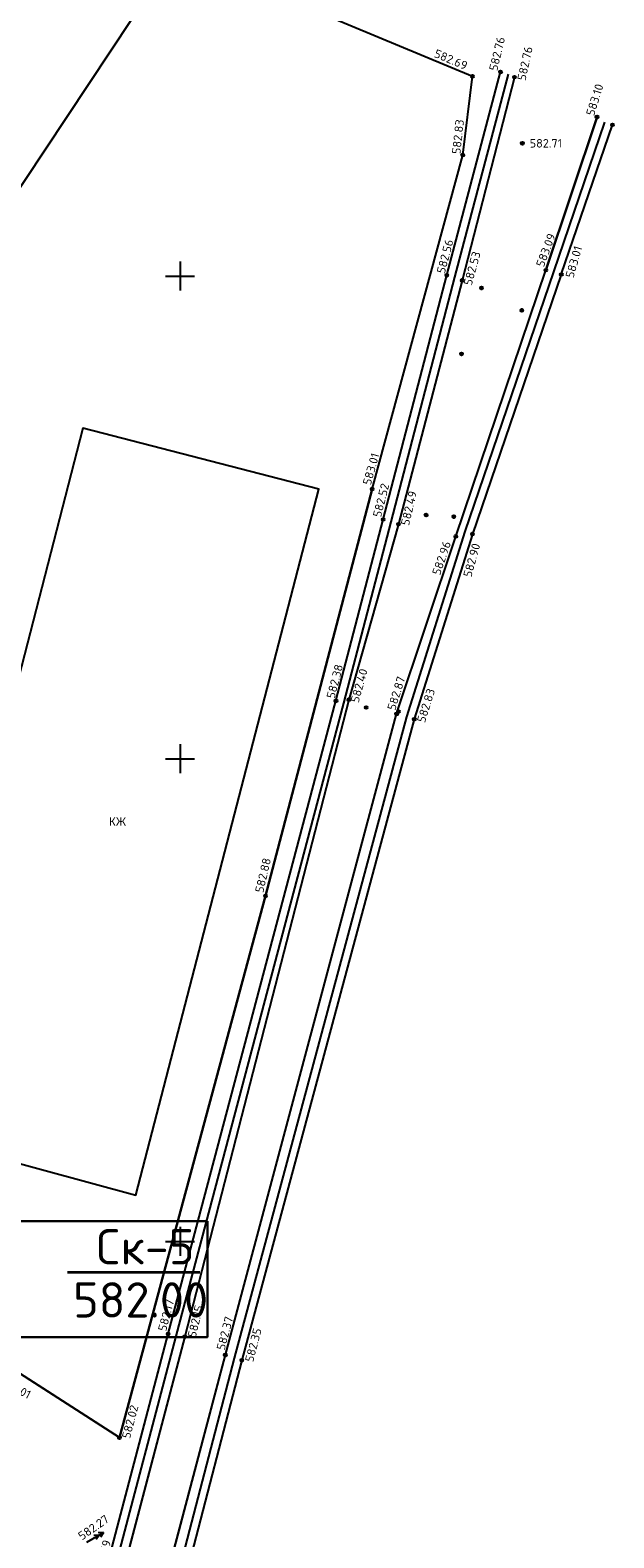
# Model space of a CAD drawing. Header units: metres. Extents: x 548732 to 549770, y 4592490 to 4594056.
# Tile 38 of 61: x 549435 to 549495, y 4593090 to 4593246. Entities that reach past the tile are written whole.
import ezdxf

# ---------------------------------------------------------------- set-up
doc = ezdxf.new("R2010")
doc.units = ezdxf.units.M
doc.header["$PDMODE"] = 32
doc.header["$PDSIZE"] = 0.3
for name, color, linetype in [('(001) Сетка', 92, 'Continuous'), ('(003) Пункты', 7, 'Continuous'), ('(007) Здания', 7, 'Continuous'), ('(022) Возд. Линии', 7, 'Continuous'), ('(023) Ж_дорога', 7, 'Continuous'), ('Выработки', 7, 'Continuous')]:
    doc.layers.add(name, color=color, linetype=linetype)
doc.styles.add('P-131', font='p131.ttf')
doc.styles.get("Standard").update_dxf_attribs({"font": 'simplex.shx'})
doc.linetypes.add('DOROGA_TRAM', pattern='A,0,["|",Standard,S=5.2,R=0,X=0,Y=-2.6],-12,["|",Standard,S=3.2,R=0,X=0,Y=-1.6],-12', length=24)

# ---------------------------------------------------------------- blocks, each defined once
blk = doc.blocks.new('strela1')
at = {"layer": '(022) Возд. Линии'}
for p, q in [((-2, 0), (-1.5, 0.25)), ((0, 0), (-2, 0)), ((-2, 0), (-1.5, -0.25)), ((-1.5, 0), (-1, 0.25)), ((-1.5, 0), (-1, -0.25))]:
    blk.add_line(p, q, dxfattribs=at)

msp = doc.modelspace()

# ---------------------------------------------------------------- linework, layer by layer
at = {"layer": '(001) Сетка'}
for p, q in [((549450.35, 4593222), (549450.35, 4593219)), ((549448.85, 4593220.5), (549451.85, 4593220.5)), ((549450.35, 4593172), (549450.35, 4593169)), ((549448.85, 4593170.5), (549451.85, 4593170.5)), ((549450.35, 4593122), (549450.35, 4593119)), ((549448.85, 4593120.5), (549451.85, 4593120.5))]:
    msp.add_line(p, q, dxfattribs=at)
at = {"layer": '(003) Пункты', "color": 7}
for p in [(549480.66, 4593241.18, 582.69), (549483.57, 4593241.64, 582.76), (549485.03, 4593241.1, 582.76), (549493.57, 4593236.98, 583.1), (549495.17, 4593236.17, 583.06), (549485.83, 4593234.25, 582.71), (549479.65, 4593233.04, 582.83), (549478.01, 4593220.58, 582.56), (549488.25, 4593221.11, 583.09), (549489.87, 4593220.66, 583.01), (549479.59, 4593220.05, 582.53), (549481.6, 4593219.27, 582.69), (549485.79, 4593216.94, 583.08), (549479.52, 4593212.43, 582.58), (549470.26, 4593198.44, 583.01), (549471.4, 4593195.28, 582.52), (549475.85, 4593195.75, 582.6), (549478.74, 4593195.59, 583.02), (549473, 4593194.8, 582.49), (549480.67, 4593193.78, 582.9), (549478.93, 4593193.54, 582.96), (549466.51, 4593176.49, 582.38), (549467.84, 4593176.62, 582.4), (549469.64, 4593175.81, 582.39), (549472.8, 4593175.14, 582.87), (549472.99, 4593175.4, 582.91), (549474.63, 4593174.59, 582.83), (549459.19, 4593156.29, 582.88), (549449.12, 4593110.92, 582.16), (549450.85, 4593110.65, 582.15), (549455.04, 4593108.75, 582.37), (549456.76, 4593108.2, 582.35), (549444.06, 4593100.18, 582.02)]:
    msp.add_point(p, dxfattribs=at)
at = {"layer": '(007) Здания'}
for p, q in [((549480.66, 4593241.18), (549454.33, 4593252.13)), ((549459.19, 4593156.29), (549470.26, 4593198.44)), ((549444.06, 4593100.18), (549459.19, 4593156.29)), ((549413.79, 4593119.65), (549444.06, 4593100.18))]:
    msp.add_line(p, q, dxfattribs=at)
at = {"layer": '(007) Здания', "flags": 128}
for points in [[(549410.62, 4593221.12), (549406.54, 4593215), (549418.58, 4593206.81), (549445.33, 4593247.11), (549446.63, 4593249.18)], [(549479.65, 4593233.04), (549480.66, 4593241.18)], [(549470.26, 4593198.44), (549479.65, 4593233.04)], [(549421.48, 4593131.89), (549445.77, 4593125.29), (549464.72, 4593198.41), (549440.25, 4593204.75), (549421.48, 4593131.89)]]:
    msp.add_lwpolyline(points, dxfattribs=at)
at = {"layer": '(007) Здания'}
msp.add_lwpolyline([(549470.26, 4593198.44), (549459.19, 4593156.29), (549444.06, 4593100.18), (549413.79, 4593119.65)], dxfattribs=at)
at = {"layer": '(023) Ж_дорога', "color": 7, "linetype": 'ByBlock'}
for p, q in [((549478.01, 4593220.58), (549483.57, 4593241.64)), ((549485.03, 4593241.1), (549479.59, 4593220.05)), ((549493.57, 4593236.98), (549488.25, 4593221.11)), ((549489.87, 4593220.66), (549495.17, 4593236.17)), ((549471.4, 4593195.28), (549478.01, 4593220.58)), ((549478.93, 4593193.54), (549488.25, 4593221.11)), ((549489.87, 4593220.66), (549480.67, 4593193.78)), ((549479.59, 4593220.05), (549473, 4593194.8)), ((549466.51, 4593176.49), (549471.4, 4593195.28)), ((549473, 4593194.8), (549467.84, 4593176.62)), ((549480.67, 4593193.78), (549474.63, 4593174.59)), ((549472.8, 4593175.14), (549478.93, 4593193.54)), ((549467.84, 4593176.62), (549450.85, 4593110.65)), ((549449.12, 4593110.92), (549466.51, 4593176.49)), ((549455.04, 4593108.75), (549472.8, 4593175.14)), ((549474.63, 4593174.59), (549456.76, 4593108.2)), ((549442.59, 4593086.12), (549449.12, 4593110.92)), ((549450.85, 4593110.65), (549444.22, 4593085.5)), ((549448.29, 4593083.18), (549455.04, 4593108.75)), ((549456.76, 4593108.2), (549450.14, 4593082.71))]:
    msp.add_line(p, q, dxfattribs=at)
at = {"layer": '(023) Ж_дорога', "flags": 128}
for points in [[(549433.27, 4593050.93), (549437.68, 4593067.48), (549442.59, 4593086.12), (549449.12, 4593110.92), (549466.51, 4593176.49), (549471.4, 4593195.28), (549478.01, 4593220.58), (549483.57, 4593241.64)], [(549485.03, 4593241.1), (549479.59, 4593220.05), (549473, 4593194.8), (549467.84, 4593176.62), (549450.85, 4593110.65), (549444.22, 4593085.5), (549439.31, 4593067.04), (549434.99, 4593050.53)], [(549439.45, 4593049.06), (549443.82, 4593065.61), (549448.29, 4593083.18), (549455.04, 4593108.75), (549472.8, 4593175.14), (549478.93, 4593193.54), (549488.25, 4593221.11), (549493.57, 4593236.98)]]:
    msp.add_lwpolyline(points, dxfattribs=at)
at = {"layer": '(023) Ж_дорога', "linetype": 'DOROGA_TRAM', "flags": 128}
for points in [[(549434.09, 4593050.71), (549438.51, 4593067.26), (549443.41, 4593085.91), (549449.94, 4593110.7), (549467.33, 4593176.27), (549472.22, 4593195.06), (549478.83, 4593220.37), (549484.39, 4593241.42)], [(549494.36, 4593236.44), (549489.06, 4593220.93), (549479.86, 4593194.05), (549473.81, 4593174.83), (549455.94, 4593108.41), (549449.31, 4593082.92), (549444.63, 4593065.32), (549440.4, 4593048.98)]]:
    msp.add_lwpolyline(points, dxfattribs=at)
at = {"color": 1, "lineweight": 30, "flags": 128}
msp.add_lwpolyline([(549418.19, 4593122.59), (549453.19, 4593122.59), (549453.19, 4593110.59), (549418.19, 4593110.59), (549418.19, 4593122.59)], dxfattribs=at)
at = {"layer": 'Выработки', "linetype": 'Continuous', "lineweight": 40, "const_width": 0.292, "flags": 128}
msp.add_lwpolyline([(549438.65, 4593117.31), (549452.4, 4593117.31)], dxfattribs=at)

# ---------------------------------------------------------------- block references
at = {"layer": '(022) Возд. Линии', "rotation": 210.1814563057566}
msp.add_blockref('strela1', (549440.67, 4593089.34, 582.27), dxfattribs=at)

# ---------------------------------------------------------------- texts
at = {"layer": '(003) Пункты', "color": 7}
for s, rotation, p in [('582.76', 76.4566, (549483.22, 4593241.69, 582.76)), ('582.69', 337.1865, (549476.6, 4593243.22, 582.69)), ('582.76', 77.5659, (549486.15, 4593240.69, 582.76)), ('583.10', 72.4951, (549493.25, 4593237.03, 583.1)), ('582.83', 83.821, (549479.4, 4593233.1, 582.83)), ('583.09', 69.2659, (549488.04, 4593221.36, 583.09)), ('582.56', 75.1355, (549477.78, 4593220.69, 582.56)), ('583.01', 73.8357, (549491.12, 4593220.23, 583.01)), ('582.53', 74.5807, (549480.57, 4593219.46, 582.53)), ('583.01', 74.2091, (549470.11, 4593198.78, 583.01)), ('582.52', 75.7092, (549471.17, 4593195.45, 582.52)), ('582.49', 76.496, (549474.07, 4593194.6, 582.49)), ('582.96', 71.1087, (549477.29, 4593189.45, 582.96)), ('582.90', 74.3459, (549480.53, 4593189.24, 582.9)), ('582.38', 75.4098, (549466.36, 4593176.67, 582.38)), ('582.40', 74.3222, (549468.85, 4593176.24, 582.4)), ('582.87', 72.5325, (549472.64, 4593175.44, 582.87)), ('582.83', 72.466, (549475.72, 4593174.17, 582.83)), ('582.88', 76.8337, (549458.96, 4593156.56, 582.88)), ('582.17', 75.1493, (549448.89, 4593111.13, 582.16)), ('582.15', 76.5588, (549451.97, 4593110.49, 582.15)), ('582.37', 75.0176, (549454.96, 4593109.17, 582.37)), ('582.35', 75.2601, (549457.91, 4593107.94, 582.35)), ('582.01', 332.5886, (549431.62, 4593105.7)), ('582.02', 75.2681, (549445.15, 4593100.02, 582.02)), ('582.27', 34.6704, (549440.17, 4593089.51, 582.27)), ('582.19', 75.2497, (549442.35, 4593086.17, 582.19))]:
    msp.add_text(s, height=0.88, rotation=rotation, dxfattribs=at).set_placement(p)
msp.add_text('582.71', height=0.88, dxfattribs=at).set_placement((549486.59, 4593233.81, 582.71))
at = {"layer": '(007) Здания', "style": 'P-131'}
msp.add_text('КЖ', height=0.88, dxfattribs=at).set_placement((549442.99, 4593163.56))
at = {"layer": 'Выработки', "insert": (549441.56, 4593118.13), "char_height": 3.6535, "attachment_point": 7}
msp.add_mtext('{\\fISOCPEUR|b1|i0|c0|p34;C\\fISOCPEUR|b1|i0|c204|p34;к\\fISOCPEUR|b1|i0|c0|p34;-5}', dxfattribs=at)
at = {"layer": 'Выработки', "linetype": 'Continuous', "lineweight": 40, "insert": (549439.26, 4593112.62), "char_height": 3.6535, "attachment_point": 7}
msp.add_mtext('{\\fISOCPEUR|b1|i0|c0|p34;582.00}', dxfattribs=at)

doc.saveas('drawing.dxf')
